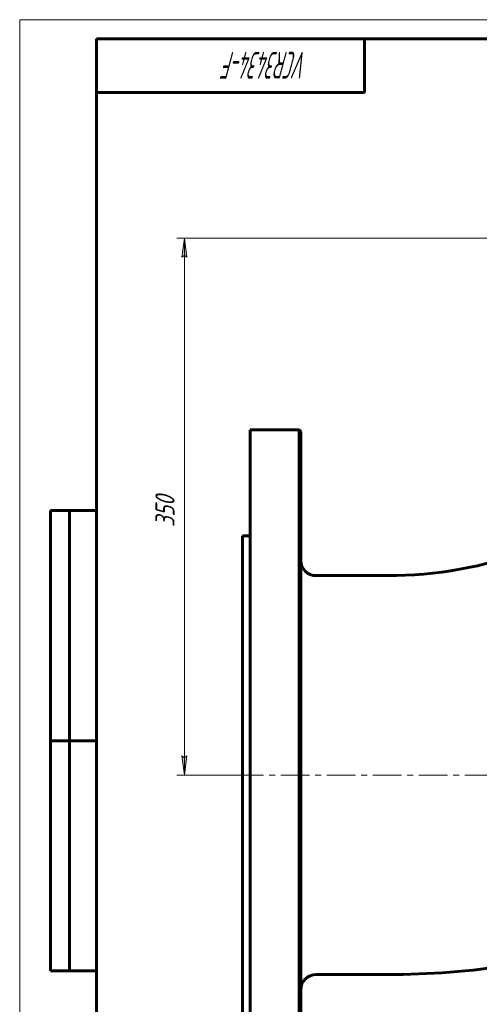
# Model space of a CAD drawing. Header units: millimetres. Extents: x 0 to 658, y 0 to 420.
# Tile 2 of 8: x 0 to 120, y 163 to 420. Entities that reach past the tile are written whole.
import ezdxf

# ---------------------------------------------------------------- set-up
doc = ezdxf.new("R2010")
doc.units = ezdxf.units.MM
for name, pattern in [('K5LT_AXLED', [12, 7.5, -1.5, 1.5, -1.5]), ('K5LT_BASIC', [0]), ('K5LT_THIN', [0])]:
    doc.linetypes.add(name, pattern=pattern)
doc.layers.add('Системный слой', color=7, linetype='Continuous')
doc.layers.add('Системный слой (1)', color=7, linetype='Continuous', true_color=0x6c6c6c)
doc.styles.add('KDIMTEXTSTYLE', font='GOST_AU.SHX', dxfattribs={"width": 0.96, "oblique": 15, "height": 5})
doc.styles.add('KTEXTSTYLE', font='GOST_AU.SHX', dxfattribs={"width": 0.56, "height": 5})
doc.dimstyles.new('KDIMSTYLE (0.40)', dxfattribs={"dimtxt": 5, "dimasz": 1, "dimexe": 2, "dimexo": 0, "dimgap": 1, "dimtad": 1, "dimlfac": 2.5, "dimtxsty": 'KDIMTEXTSTYLE', "dimsah": 1, "dimcen": 0, "dimdle": 1, "dimadec": 0, "dimazin": 0, "dimtfac": 0.667, "dimtmove": 0, "dimatfit": 3, "dimfxl": 1, "dimtvp": 1, "dimtolj": 1, "dimtzin": 0, "dimarcsym": 0})

# ---------------------------------------------------------------- blocks, each defined once
blk = doc.blocks.new('U15')
at = {"layer": 'Системный слой (1)', "color": 143, "linetype": 'K5LT_BASIC', "lineweight": 60, "true_color": 0x33acca}
for p, q in [((73.33, 223.05), (73.33, 312.65)), ((73.33, 133.45), (73.33, 223.05))]:
    blk.add_line(p, q, dxfattribs=at)
blk = doc.blocks.new('D9')
at = {"layer": 'Системный слой (1)'}
for points in [[(43.64, 358.05), (42.98, 363.05), (42.33, 358.05), (42.98, 358.55)], [(42.98, 223.05), (43.64, 228.05), (42.98, 227.55), (42.33, 228.05)]]:
    blk.add_hatch(color=7, dxfattribs=at).paths.add_polyline_path(points)
at = {"layer": 'Системный слой (1)', "color": 7, "linetype": 'K5LT_THIN', "lineweight": 18, "true_color": 0xffffff}
for p, q in [((204.13, 363.05), (40.98, 363.05)), ((42.33, 358.05), (42.98, 363.05)), ((42.98, 363.05), (43.64, 358.05)), ((42.98, 358.55), (42.33, 358.05)), ((43.64, 358.05), (42.98, 358.55)), ((42.98, 223.05), (42.33, 228.05)), ((42.33, 228.05), (42.98, 227.55)), ((42.98, 227.55), (43.64, 228.05)), ((43.64, 228.05), (42.98, 223.05)), ((58.13, 223.05), (40.98, 223.05))]:
    blk.add_line(p, q, dxfattribs=at)
blk.add_wipeout([(41.98, 287.7), (34.6, 287.7), (34.6, 297.96), (41.98, 297.96)]).dxf.layer = 'Системный слой (1)'
blk.add_line((42.98, 223.05), (42.98, 363.05), dxfattribs=at)
at = {"layer": 'Системный слой (1)', "color": 7, "insert": (35.4, 287.7), "char_height": 5, "attachment_point": 1, "rotation": 90, "style": 'KTEXTSTYLE'}
blk.add_mtext('\\H5.0;\\W1.000;\\Q15;\\Q15;\\W0.960;350', dxfattribs=at)
blk = doc.blocks.new('KDIMARROW_01')
at = {"layer": 'Системный слой'}
blk.add_hatch(color=0, dxfattribs=at).paths.add_polyline_path([(-5, -0.66), (0, 0), (-5, 0.66), (-4.5, 0)])
at = {"layer": 'Системный слой', "color": 0, "linetype": 'K5LT_THIN', "lineweight": 18}
for p, q in [((-4.5, 0), (-5, 0.66)), ((-5, 0.66), (0, 0)), ((0, 0), (-5, -0.66)), ((-5, -0.66), (-4.5, 0))]:
    blk.add_line(p, q, dxfattribs=at)
at = {"layer": 'Системный слой (1)', "color": 0, "linetype": 'K5LT_THIN', "lineweight": 18}
blk.add_line((471.32, 223.05), (470.92, 223.05), dxfattribs=at)
blk = doc.blocks.new('U29')
at = {"color": 7, "linetype": 'K5LT_THIN', "lineweight": 18, "true_color": 0xffffff}
for p, q in [((0, 0), (0, 420)), ((0, 420), (594, 420))]:
    blk.add_line(p, q, dxfattribs=at)
at = {"color": 143, "linetype": 'K5LT_BASIC', "lineweight": 60, "true_color": 0x33acca}
for p, q in [((20, 5), (20, 415)), ((20, 415), (589, 415)), ((90, 415), (90, 401)), ((90, 401), (20, 401)), ((8, 172), (8, 292)), ((20, 292), (8, 292)), ((13, 172), (13, 292)), ((20, 232), (8, 232)), ((20, 172), (8, 172))]:
    blk.add_line(p, q, dxfattribs=at)
at = {"color": 7, "insert": (75.17, 404.64), "char_height": 7, "attachment_point": 1, "rotation": 180, "style": 'KTEXTSTYLE'}
blk.add_mtext('\\H5.0;\\W1.000;\\Q15;\\Q15;\\W0.560;\\H7.00;VCR3434-F', dxfattribs=at)

msp = doc.modelspace()

# ---------------------------------------------------------------- linework, layer by layer
at = {"layer": 'Системный слой (1)', "color": 143, "linetype": 'K5LT_BASIC', "lineweight": 60, "true_color": 0x33acca}
for p, q in [((60.1312, 313.0459), (60.1312, 133.0459)), ((72.9312, 313.0459), (60.1312, 313.0459)), ((72.9312, 313.0459), (72.9312, 223.0459)), ((73.3312, 312.6459), (72.9312, 313.0459)), ((58.1312, 160.6459), (58.1312, 285.4459)), ((60.1312, 285.4459), (58.1312, 285.4459)), ((77.3312, 275.0459), (95.9312, 275.0459)), ((72.9312, 223.0459), (72.9312, 133.0459)), ((77.3312, 171.0459), (95.9312, 171.0459))]:
    msp.add_line(p, q, dxfattribs=at)
at = {"layer": 'Системный слой (1)', "color": 30, "linetype": 'K5LT_AXLED', "lineweight": 18, "true_color": 0xff8000}
msp.add_line((56.1312, 223.0459), (331.2312, 223.0459), dxfattribs=at)
at = {"layer": 'Системный слой (1)', "color": 143, "linetype": 'K5LT_BASIC', "lineweight": 60, "true_color": 0x33acca}
for centre, radius, start, end in [((95.9312, 383.0459), 108, 270, 290.112074), ((77.3312, 279.0459), 4, 180, 270), ((95.9312, 383.0459), 212, 270, 278.804577), ((77.3312, 167.0459), 4, 90, 180)]:
    msp.add_arc(centre, radius, start, end, dxfattribs=at)

# ---------------------------------------------------------------- block references
at = {"layer": 'Системный слой (1)'}
msp.add_blockref('U15', (0, 0), dxfattribs=at)

# ---------------------------------------------------------------- next in the draw order: dimensions: what is measured, and where the dimension line sits
at = {"layer": 'Системный слой (1)', "color": 7}
dim = msp.add_linear_dim(base=(42.9846, 223.0459), p1=(204.1312, 363.0459), p2=(58.1312, 223.0459), angle=90, dimstyle='KDIMSTYLE (0.40)', override={"dimexo": 0, "dimpost": '\\H5.0;\\W0.960;\\Q15;<>', "dimblk1": 'KDIMARROW_01', "dimblk2": 'KDIMARROW_01', "dimse1": 0, "dimse2": 0, "dimclrt": 7, "dimtol": 1, "dimtp": 0, "dimtm": 0, "dimtdec": 5, "dimtolj": 1}, dxfattribs=at)
dim.commit()
dim.dimension.update_dxf_attribs({"geometry": 'D9', "text_midpoint": (42.9846, 293.0459), "dimtype": 160})

# ---------------------------------------------------------------- next in the draw order: block references
msp.add_blockref('U29', (0, 0))

doc.saveas('drawing.dxf')
